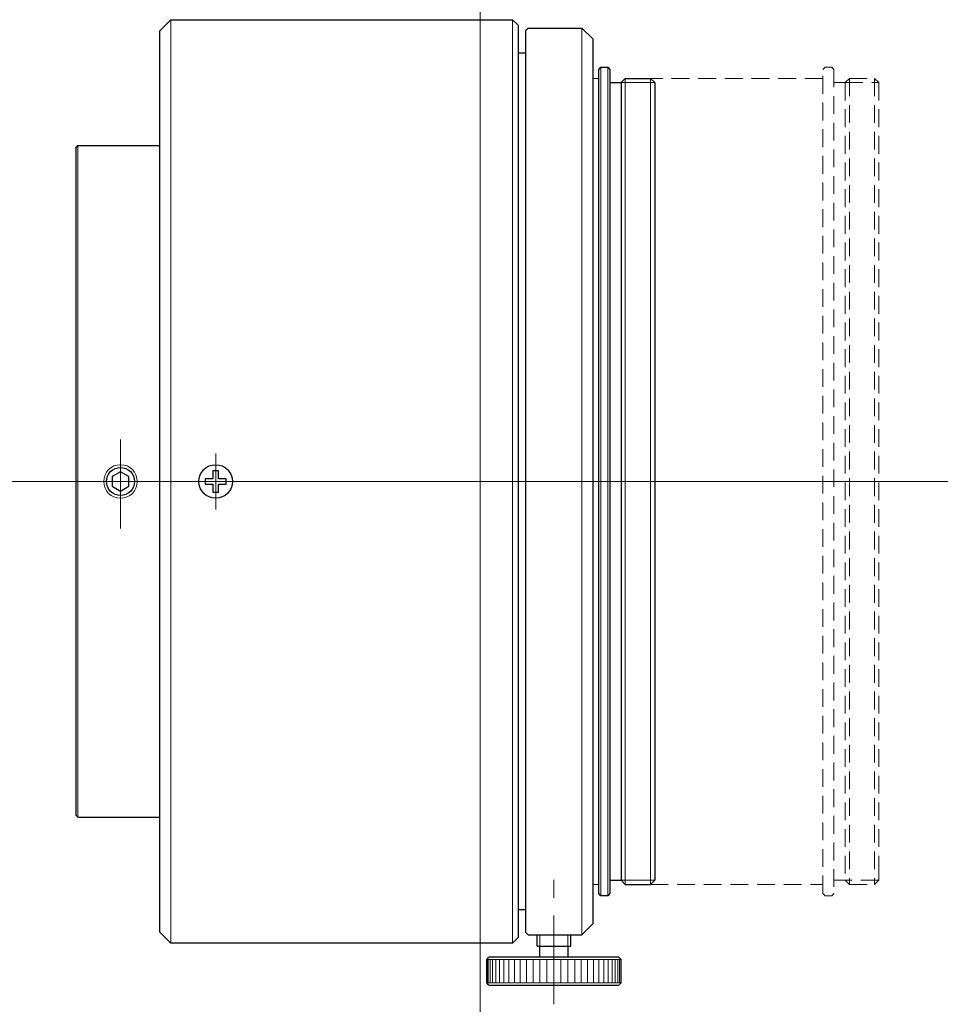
# Model space of a CAD drawing. Header units: millimetres. Extents: x 8.9 to 91.1, y 3.3 to 91.2.
import ezdxf

# ---------------------------------------------------------------- set-up
doc = ezdxf.new("R2010")
doc.units = ezdxf.units.MM
doc.header["$LTSCALE"] = 0.25
doc.linetypes.add('CENTER', pattern=[50.8, 31.75, -6.35, 6.35, -6.35])
doc.linetypes.add('HIDDEN', pattern=[9.525, 6.35, -3.175])
doc.layers.add('00_補助線', color=252, linetype='Continuous', lineweight=0, plot=False)
for name, color, linetype, lineweight in [('01_中心線', 1, 'CENTER', 20), ('04_中心線', 1, 'CENTER', 20), ('VS-FR20-53V_M72 外観', 7, 'Continuous', 30), ('画層1', 7, 'Continuous', 30), ('ﾋﾞｽ・ﾈｼﾞ', 7, 'Continuous', 30)]:
    doc.layers.add(name, color=color, linetype=linetype, lineweight=lineweight)

# ---------------------------------------------------------------- blocks, each defined once
blk = doc.blocks.new('HM30##')
at = {"layer": '画層1'}
blk.add_lwpolyline([(-0.75, -0.433), (0, -0.866), (0.75, -0.433), (0.75, 0.433), (0, 0.866), (-0.75, 0.433)], close=True, dxfattribs=at)
at = {"layer": '画層1', "lineweight": 9}
blk.add_circle((0, 0), 1.5, dxfattribs=at)
at = {"layer": '画層1'}
blk.add_circle((0, 0), 1.25, dxfattribs=at)

msp = doc.modelspace()

# ---------------------------------------------------------------- linework, layer by layer
at = {"layer": '00_補助線'}
for direction in [(0, 1), (1, 0)]:
    msp.add_xline((50, 50), direction, dxfattribs=at)
at = {"layer": '01_中心線'}
for p, q in [((17.9, 45.805), (17.9, 54.195)), ((8.9, 50), (91.1, 50)), ((56.6, 3.296), (56.6, 14.933))]:
    msp.add_line(p, q, dxfattribs=at)
at = {"layer": '04_中心線'}
msp.add_line((26.4, 47.5), (26.4, 52.5), dxfattribs=at)
at = {"layer": 'VS-FR20-53V_M72 外観'}
for p, q in [((22.4, 91.25), (21.4, 90.25)), ((22.4, 91.25), (52.9, 91.25)), ((53.4, 90.75), (52.9, 91.25)), ((53.4, 90.75), (53.4, 9.25)), ((21.4, 9.75), (21.4, 90.25)), ((54.1, 90.3), (54.3, 90.5)), ((54.1, 9.7), (54.1, 90.3)), ((54.3, 90.5), (59.1, 90.5)), ((59.1, 90.5), (60.1, 89.5)), ((60.1, 10.5), (60.1, 89.5)), ((54.1, 88.25), (53.4, 88.25)), ((60.6, 86.8), (60.8, 87)), ((60.6, 13.2), (60.6, 86.8)), ((60.8, 87), (61.4, 87)), ((61.4, 87), (61.6, 86.8)), ((61.6, 86.8), (61.6, 13.2)), ((61.6, 85.625), (62.6, 85.625)), ((61.6, 85.625), (62.6, 85.625)), ((62.6, 85.625), (62.975, 86)), ((62.6, 85.625), (62.6, 14.375)), ((62.975, 86), (65.225, 86)), ((65.225, 86), (65.6, 85.625)), ((65.6, 85.625), (65.6, 14.375)), ((13.9, 79.8), (14.1, 80)), ((13.9, 79.8), (13.9, 20.2)), ((14.1, 80), (21.4, 80)), ((13.9, 20.2), (14.1, 20)), ((14.1, 20), (21.4, 20)), ((65.6, 15.75), (65.6, 14.375)), ((61.6, 14.375), (62.6, 14.375)), ((61.6, 14.375), (62.6, 14.375)), ((62.6, 14.375), (62.975, 14)), ((65.225, 14), (65.6, 14.375)), ((60.8, 13), (60.6, 13.2)), ((61.6, 13.2), (61.4, 13)), ((62.975, 14), (65.225, 14)), ((61.4, 13), (60.8, 13)), ((53.4, 11.75), (54.1, 11.75)), ((21.4, 9.75), (22.4, 8.75)), ((54.1, 9.7), (54.3, 9.5)), ((60.1, 10.5), (59.1, 9.5)), ((52.9, 8.75), (53.4, 9.25)), ((54.3, 9.5), (59.1, 9.5)), ((25.35, 8.75), (22.4, 8.75)), ((27.45, 8.75), (25.35, 8.75)), ((52.9, 8.75), (27.45, 8.75))]:
    msp.add_line(p, q, dxfattribs=at)
at = {"layer": 'VS-FR20-53V_M72 外観', "lineweight": 9}
for p, q in [((22.4, 91.25), (22.4, 8.75)), ((52.9, 8.75), (52.9, 91.25)), ((60.8, 13), (60.8, 87)), ((61.4, 87), (61.4, 13)), ((62.975, 86), (62.975, 14)), ((65.225, 14), (65.225, 86)), ((14.1, 80), (14.1, 20))]:
    msp.add_line(p, q, dxfattribs=at)
at = {"layer": 'VS-FR20-53V_M72 外観', "lineweight": 15}
msp.add_line((59.1, 90.5), (59.1, 9.5), dxfattribs=at)
at = {"layer": 'VS-FR20-53V_M72 外観', "color": 3, "linetype": 'HIDDEN', "lineweight": 20}
for p, q in [((80.605, 86.8), (80.805, 87)), ((80.605, 13.2), (80.605, 86.8)), ((80.805, 87), (81.405, 87)), ((81.405, 87), (81.605, 86.8)), ((81.605, 86.8), (81.605, 13.2)), ((80.605, 86), (65.225, 86)), ((81.605, 85.625), (82.605, 85.625)), ((81.605, 85.625), (82.605, 85.625)), ((82.605, 85.625), (82.98, 86)), ((82.605, 85.625), (82.605, 14.375)), ((82.605, 85.625), (85.605, 85.625)), ((82.98, 86), (85.23, 86)), ((82.98, 86), (82.98, 14)), ((85.23, 86), (85.605, 85.625)), ((85.23, 86), (85.23, 14)), ((85.605, 85.625), (85.605, 14.375)), ((85.605, 15.75), (85.605, 14.375)), ((81.605, 14.375), (82.605, 14.375)), ((81.605, 14.375), (82.605, 14.375)), ((82.605, 14.375), (82.98, 14)), ((85.605, 14.375), (82.605, 14.375)), ((85.23, 14), (85.605, 14.375)), ((65.225, 14), (80.605, 14)), ((80.805, 13), (80.605, 13.2)), ((81.605, 13.2), (81.405, 13)), ((82.98, 14), (85.23, 14)), ((81.405, 13), (80.805, 13))]:
    msp.add_line(p, q, dxfattribs=at)
at = {"layer": 'VS-FR20-53V_M72 外観', "linetype": 'HIDDEN', "lineweight": 20}
for p, q in [((60.6, 86), (60.1, 86)), ((60.1, 14), (60.6, 14))]:
    msp.add_line(p, q, dxfattribs=at)
at = {"layer": 'VS-FR20-53V_M72 外観', "lineweight": 20}
for p, q in [((62.6, 85.625), (65.6, 85.625)), ((62.6, 14.375), (65.6, 14.375))]:
    msp.add_line(p, q, dxfattribs=at)
at = {"layer": 'ﾋﾞｽ・ﾈｼﾞ', "ltscale": 0.5}
for p, q in [((25.45, 50.25), (25.45, 49.75)), ((26.15, 50.25), (25.45, 50.25)), ((26.15, 50.95), (26.15, 50.25)), ((26.65, 50.95), (26.15, 50.95)), ((26.65, 50.25), (26.65, 50.95)), ((27.35, 50.25), (26.65, 50.25)), ((27.35, 49.75), (27.35, 50.25)), ((25.45, 49.75), (26.15, 49.75)), ((26.15, 49.75), (26.15, 49.05)), ((26.65, 49.75), (27.35, 49.75)), ((26.65, 49.05), (26.65, 49.75)), ((26.15, 49.05), (26.65, 49.05))]:
    msp.add_line(p, q, dxfattribs=at)
at = {"layer": 'ﾋﾞｽ・ﾈｼﾞ'}
for p, q in [((55.1, 8.5), (55.1, 9.5)), ((58.1, 8.5), (58.1, 9.5)), ((55.1, 8.5), (58.1, 8.5)), ((55.35, 7.5), (55.35, 8.5)), ((57.85, 8.5), (57.85, 7.5)), ((50.6, 7.3), (50.8, 7.5)), ((50.6, 5.2), (50.6, 7.3)), ((62.4, 7.5), (50.8, 7.5)), ((62.4, 7.5), (62.6, 7.3)), ((62.6, 5.2), (62.6, 7.3)), ((50.8, 5), (50.6, 5.2)), ((50.8, 5), (62.4, 5)), ((62.6, 5.2), (62.4, 5))]:
    msp.add_line(p, q, dxfattribs=at)
at = {"layer": 'ﾋﾞｽ・ﾈｼﾞ', "lineweight": 20}
for p, q in [((55.35, 8.5), (55.35, 9.5)), ((57.85, 8.5), (57.85, 9.5))]:
    msp.add_line(p, q, dxfattribs=at)
at = {"layer": 'ﾋﾞｽ・ﾈｼﾞ', "lineweight": 9}
for p, q in [((50.6, 7.3), (62.6, 7.3)), ((50.633, 5.2), (50.633, 7.3)), ((50.731, 5.2), (50.731, 7.3)), ((50.894, 5.2), (50.894, 7.3)), ((51.119, 5.2), (51.119, 7.3)), ((51.404, 5.2), (51.404, 7.3)), ((51.746, 5.2), (51.746, 7.3)), ((52.141, 5.2), (52.141, 7.3)), ((52.585, 5.2), (52.585, 7.3)), ((53.073, 5.2), (53.073, 7.3)), ((53.6, 5.2), (53.6, 7.3)), ((54.16, 5.2), (54.16, 7.3)), ((54.746, 5.2), (54.746, 7.3)), ((55.353, 5.2), (55.353, 7.3)), ((55.973, 5.2), (55.973, 7.3)), ((56.6, 5.2), (56.6, 7.3)), ((57.227, 5.2), (57.227, 7.3)), ((57.847, 5.2), (57.847, 7.3)), ((58.454, 5.2), (58.454, 7.3)), ((59.04, 5.2), (59.04, 7.3)), ((59.6, 5.2), (59.6, 7.3)), ((60.127, 5.2), (60.127, 7.3)), ((60.615, 5.2), (60.615, 7.3)), ((61.059, 5.2), (61.059, 7.3)), ((61.454, 5.2), (61.454, 7.3)), ((61.796, 5.2), (61.796, 7.3)), ((62.081, 5.2), (62.081, 7.3)), ((62.306, 5.2), (62.306, 7.3)), ((62.469, 5.2), (62.469, 7.3)), ((62.567, 5.2), (62.567, 7.3)), ((62.6, 5.2), (50.6, 5.2))]:
    msp.add_line(p, q, dxfattribs=at)
at = {"layer": 'ﾋﾞｽ・ﾈｼﾞ', "ltscale": 0.5}
msp.add_circle((26.4, 50), 1.5, dxfattribs=at)

# ---------------------------------------------------------------- block references
at = {"layer": 'ﾋﾞｽ・ﾈｼﾞ'}
msp.add_blockref('HM30##', (17.9, 50), dxfattribs=at)

doc.saveas('drawing.dxf')
